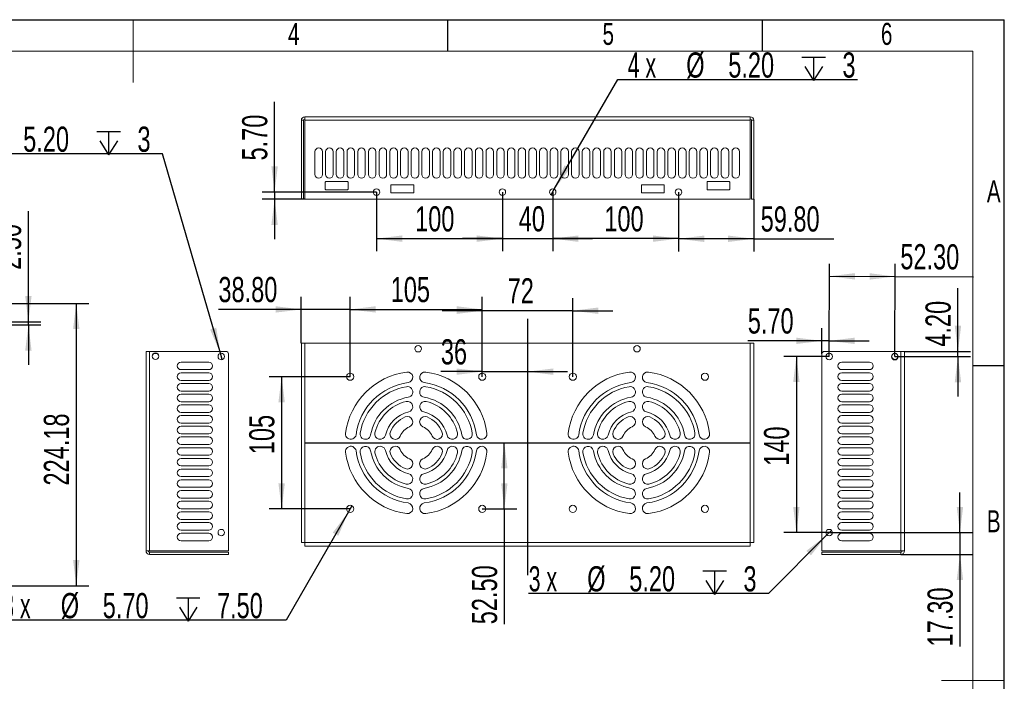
# Model space of a CAD drawing. Header units: millimetres. Extents: x 0 to 658, y -2 to 210.
# Tile 4 of 6: x 140 to 297, y 105 to 210. Entities that reach past the tile are written whole.
import ezdxf

# ---------------------------------------------------------------- set-up
doc = ezdxf.new("R2010")
doc.units = ezdxf.units.MM
doc.layers.add('图框', color=7, linetype='Continuous')
doc.styles.add('SLDTEXTSTYLE0', font='TXT', dxfattribs={"width": 0.7})
doc.styles.add('SLDTEXTSTYLE4', font='TXT', dxfattribs={"width": 0.633333})
doc.dimstyles.new('SLDDIMSTYLE0', dxfattribs={"dimtxt": 4, "dimasz": 4.08, "dimexe": 0, "dimexo": 0.0625, "dimgap": 1, "dimtad": 2, "dimlfac": 5, "dimrnd": 1e-09, "dimzin": 4, "dimdsep": 46, "dimtxsty": 'SLDTEXTSTYLE0', "dimsah": 1, "dimcen": 0.09, "dimadec": 0, "dimazin": 1, "dimtfac": 1, "dimtmove": 0, "dimatfit": 0, "dimfxl": 0, "dimfrac": 2, "dimtolj": 1, "dimtzin": 12, "dimarcsym": 0})
doc.dimstyles.new('SLDDIMSTYLE1', dxfattribs={"dimtxt": 4, "dimasz": 4.08, "dimexe": 0, "dimexo": 0.0625, "dimgap": 1, "dimtad": 2, "dimlfac": 5, "dimrnd": 1e-09, "dimzin": 12, "dimdsep": 46, "dimtxsty": 'SLDTEXTSTYLE0', "dimsah": 1, "dimcen": 0.09, "dimadec": 0, "dimazin": 3, "dimtfac": 1, "dimtmove": 0, "dimatfit": 0, "dimfxl": 0, "dimfrac": 2, "dimtolj": 1, "dimtzin": 12, "dimarcsym": 0})
doc.dimstyles.new('SLDDIMSTYLE2', dxfattribs={"dimtxt": 4, "dimasz": 4.08, "dimexe": 0, "dimexo": 0.0625, "dimgap": 1, "dimtad": 2, "dimlfac": 5, "dimrnd": 1e-09, "dimzin": 12, "dimdsep": 46, "dimtxsty": 'SLDTEXTSTYLE0', "dimsah": 1, "dimcen": 0.09, "dimadec": 0, "dimazin": 3, "dimtfac": 1, "dimtofl": 0, "dimtmove": 0, "dimatfit": 3, "dimfxl": 0, "dimfrac": 2, "dimtolj": 1, "dimtzin": 12, "dimarcsym": 0})
doc.dimstyles.new('SLDDIMSTYLE3', dxfattribs={"dimtxt": 4, "dimasz": 4.08, "dimexe": 0, "dimexo": 0.0625, "dimgap": 1, "dimtad": 2, "dimlfac": 5, "dimrnd": 1e-09, "dimzin": 4, "dimdsep": 46, "dimtxsty": 'SLDTEXTSTYLE0', "dimsah": 1, "dimcen": 0.09, "dimadec": 0, "dimazin": 1, "dimtfac": 1, "dimtofl": 0, "dimtmove": 0, "dimatfit": 3, "dimfxl": 0, "dimfrac": 2, "dimtolj": 1, "dimtzin": 12, "dimarcsym": 0})
doc.dimstyles.new('SLDDIMSTYLE4', dxfattribs={"dimtxt": 4, "dimasz": 4.08, "dimexe": 0, "dimexo": 0.0625, "dimgap": 1, "dimtad": 0, "dimtih": 1, "dimtoh": 1, "dimlfac": 5, "dimrnd": 1e-09, "dimzin": 4, "dimdsep": 46, "dimtxsty": 'SLDTEXTSTYLE0', "dimblk1": 'NONE', "dimsah": 1, "dimcen": 0, "dimadec": 0, "dimazin": 1, "dimtfac": 1, "dimtmove": 0, "dimatfit": 3, "dimldrblk": 'NONE', "dimfxl": 0, "dimfrac": 2, "dimtolj": 1, "dimtzin": 12, "dimarcsym": 0})

# ---------------------------------------------------------------- blocks, each defined once
blk = doc.blocks.new('_D_8')
at = {"layer": '图框'}
for p, q in [((141.86, 162.01), (141.86, 179.57)), ((130.33, 162.01), (143.86, 162.01)), ((130.33, 161.51), (143.86, 161.51)), ((141.86, 161.51), (141.86, 162.01)), ((141.86, 161.51), (141.86, 155.16))]:
    blk.add_line(p, q, dxfattribs=at)
for points in [[(141.86, 162.01), (142.37, 166.09), (141.36, 166.09)], [(141.86, 161.51), (141.36, 157.43), (142.37, 157.43)]]:
    blk.add_solid(points, dxfattribs=at)
at = {"layer": '图框', "insert": (136.71, 170.25), "char_height": 4, "attachment_point": 1, "rotation": 90, "style": 'SLDTEXTSTYLE0'}
blk.add_mtext('2.50', dxfattribs=at)
blk = doc.blocks.new('_D_10')
at = {"layer": '图框'}
for p, q in [((133.07, 164.91), (151.47, 164.91)), ((149.47, 164.91), (149.47, 120.07)), ((120.34, 120.07), (151.47, 120.07))]:
    blk.add_line(p, q, dxfattribs=at)
for points in [[(149.47, 164.91), (148.97, 160.83), (149.98, 160.83)], [(149.47, 120.07), (149.98, 124.15), (148.97, 124.15)]]:
    blk.add_solid(points, dxfattribs=at)
at = {"layer": '图框', "insert": (144.32, 135.98), "char_height": 4, "attachment_point": 1, "rotation": 90, "style": 'SLDTEXTSTYLE0'}
blk.add_mtext('224.18', dxfattribs=at)
blk = doc.blocks.new('_D_20')
at = {"layer": '图框'}
for p, q in [((214.01, 153.27), (214.01, 156.08)), ((214.01, 154.08), (207.43, 154.08)), ((214.01, 154.08), (221.21, 154.08)), ((221.21, 154.08), (227.56, 154.08))]:
    blk.add_line(p, q, dxfattribs=at)
for points in [[(214.01, 154.08), (209.93, 154.58), (209.93, 153.57)], [(221.21, 154.08), (225.29, 153.57), (225.29, 154.58)]]:
    blk.add_solid(points, dxfattribs=at)
at = {"layer": '图框', "insert": (207.43, 159.23), "char_height": 4, "attachment_point": 1, "style": 'SLDTEXTSTYLE0'}
blk.add_mtext('36', dxfattribs=at)
blk = doc.blocks.new('_D_21')
at = {"layer": '图框'}
for p, q in [((217.52, 132.27), (217.52, 142.77)), ((214.01, 132.27), (219.52, 132.27)), ((217.52, 132.27), (217.52, 113.94))]:
    blk.add_line(p, q, dxfattribs=at)
for points in [[(217.52, 142.77), (217.02, 138.69), (218.03, 138.69)], [(217.52, 132.27), (218.03, 136.35), (217.02, 136.35)]]:
    blk.add_solid(points, dxfattribs=at)
at = {"layer": '图框', "insert": (212.37, 113.94), "char_height": 4, "attachment_point": 1, "rotation": 90, "style": 'SLDTEXTSTYLE0'}
blk.add_mtext('52.50', dxfattribs=at)
blk = doc.blocks.new('SW_SYMBOL_HOLE_DEPTH')
at = {"layer": '图框', "color": 0}
for p, q in [((0, 875), (800, 875)), ((400, 875), (400, 75)), ((100, 555), (400, 75)), ((700, 555), (400, 75))]:
    blk.add_line(p, q, dxfattribs=at)
blk = doc.blocks.new('_D_22')
at = {"layer": '图框'}
for p, q in [((192.73, 131.78), (182.82, 114.59)), ((193.3, 132.77), (192.73, 131.78)), ((182.82, 114.59), (137.7, 114.59))]:
    blk.add_line(p, q, dxfattribs=at)
blk.add_solid([(192.73, 131.78), (190.25, 128.5), (191.13, 127.99)], dxfattribs=at)
at = {"layer": '图框', "xscale": 0.004654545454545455, "yscale": 0.004654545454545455, "zscale": 0.004654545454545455}
blk.add_blockref('SW_SYMBOL_HOLE_DEPTH', (165.4, 114.07), dxfattribs=at)
at = {"layer": '图框', "char_height": 4, "attachment_point": 1}
for s, insert, style in [('8 x', (137.7, 118.9), 'SLDTEXTSTYLE4'), ('%%c', (147.01, 118.9), 'SLDTEXTSTYLE0'), ('5.70', (153.68, 118.9), 'SLDTEXTSTYLE0'), ('7.50', (171.84, 118.9), 'SLDTEXTSTYLE0')]:
    blk.add_mtext(s, dxfattribs=dict(at, insert=insert, style=style))
blk = doc.blocks.new('_NONE')
blk = doc.blocks.new('_D_23')
at = {"layer": '图框'}
for p, q in [((193.01, 153.27), (193.01, 165.96)), ((214.01, 153.27), (214.01, 165.96)), ((193.01, 163.96), (214.01, 163.96))]:
    blk.add_line(p, q, dxfattribs=at)
for points in [[(193.01, 163.96), (197.09, 163.46), (197.09, 164.47)], [(214.01, 163.96), (209.93, 164.47), (209.93, 163.46)]]:
    blk.add_solid(points, dxfattribs=at)
at = {"layer": '图框', "insert": (199.46, 169.12), "char_height": 4, "attachment_point": 1, "style": 'SLDTEXTSTYLE0'}
blk.add_mtext('105', dxfattribs=at)
blk = doc.blocks.new('_D_24')
at = {"layer": '图框'}
for p, q in [((214.01, 153.27), (214.01, 165.76)), ((228.41, 153.27), (228.41, 165.76)), ((214.01, 163.76), (207.66, 163.76)), ((228.41, 163.76), (214.01, 163.76)), ((228.41, 163.76), (234.76, 163.76))]:
    blk.add_line(p, q, dxfattribs=at)
for points in [[(214.01, 163.76), (209.93, 164.27), (209.93, 163.25)], [(228.41, 163.76), (232.49, 163.25), (232.49, 164.27)]]:
    blk.add_solid(points, dxfattribs=at)
at = {"layer": '图框', "insert": (218.05, 168.92), "char_height": 4, "attachment_point": 1, "style": 'SLDTEXTSTYLE0'}
blk.add_mtext('72', dxfattribs=at)
blk = doc.blocks.new('_D_25')
at = {"layer": '图框'}
for p, q in [((185.25, 158.62), (185.25, 165.96)), ((193.01, 153.27), (193.01, 165.96)), ((185.25, 163.96), (172.07, 163.96)), ((193.01, 163.96), (185.25, 163.96)), ((193.01, 163.96), (199.36, 163.96))]:
    blk.add_line(p, q, dxfattribs=at)
for points in [[(185.25, 163.96), (181.17, 164.47), (181.17, 163.46)], [(193.01, 163.96), (197.09, 163.46), (197.09, 164.47)]]:
    blk.add_solid(points, dxfattribs=at)
at = {"layer": '图框', "insert": (172.07, 169.12), "char_height": 4, "attachment_point": 1, "style": 'SLDTEXTSTYLE0'}
blk.add_mtext('38.80', dxfattribs=at)
blk = doc.blocks.new('_D_26')
at = {"layer": '图框'}
for p, q in [((193.01, 153.27), (180.12, 153.27)), ((182.12, 153.27), (182.12, 132.27)), ((193.01, 132.27), (180.12, 132.27))]:
    blk.add_line(p, q, dxfattribs=at)
for points in [[(182.12, 153.27), (181.61, 149.19), (182.63, 149.19)], [(182.12, 132.27), (182.63, 136.35), (181.61, 136.35)]]:
    blk.add_solid(points, dxfattribs=at)
at = {"layer": '图框', "insert": (176.96, 140.96), "char_height": 4, "attachment_point": 1, "rotation": 90, "style": 'SLDTEXTSTYLE0'}
blk.add_mtext('105', dxfattribs=at)
blk = doc.blocks.new('_D_27')
at = {"layer": '图框'}
for p, q in [((225.47, 183.06), (235.54, 200.49)), ((235.54, 200.49), (273.68, 200.49)), ((224.95, 182.16), (225.47, 183.06))]:
    blk.add_line(p, q, dxfattribs=at)
blk.add_solid([(225.47, 183.06), (227.95, 186.34), (227.08, 186.85)], dxfattribs=at)
at = {"layer": '图框', "xscale": 0.004654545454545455, "yscale": 0.004654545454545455, "zscale": 0.004654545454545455}
blk.add_blockref('SW_SYMBOL_HOLE_DEPTH', (264.83, 199.97), dxfattribs=at)
at = {"layer": '图框', "char_height": 4, "attachment_point": 1}
for s, insert, style in [('4 x', (237.13, 204.8), 'SLDTEXTSTYLE4'), ('%%c', (246.44, 204.8), 'SLDTEXTSTYLE0'), ('5.20', (253.12, 204.8), 'SLDTEXTSTYLE0'), ('3', (271.27, 204.8), 'SLDTEXTSTYLE0')]:
    blk.add_mtext(s, dxfattribs=dict(at, insert=insert, style=style))
blk = doc.blocks.new('_D_28')
at = {"layer": '图框'}
for p, q in [((197.21, 182.61), (197.21, 173.21)), ((217.21, 182.61), (217.21, 173.21)), ((197.21, 175.21), (217.21, 175.21))]:
    blk.add_line(p, q, dxfattribs=at)
for points in [[(197.21, 175.21), (201.29, 174.7), (201.29, 175.72)], [(217.21, 175.21), (213.13, 175.72), (213.13, 174.7)]]:
    blk.add_solid(points, dxfattribs=at)
at = {"layer": '图框', "insert": (203.34, 180.36), "char_height": 4, "attachment_point": 1, "style": 'SLDTEXTSTYLE0'}
blk.add_mtext('100', dxfattribs=at)
blk = doc.blocks.new('_D_29')
at = {"layer": '图框'}
for p, q in [((217.21, 182.61), (217.21, 173.21)), ((225.21, 182.61), (225.21, 173.21)), ((217.21, 175.21), (210.86, 175.21)), ((217.21, 175.21), (225.21, 175.21)), ((225.21, 175.21), (231.56, 175.21))]:
    blk.add_line(p, q, dxfattribs=at)
for points in [[(217.21, 175.21), (213.13, 175.72), (213.13, 174.7)], [(225.21, 175.21), (229.29, 174.7), (229.29, 175.72)]]:
    blk.add_solid(points, dxfattribs=at)
at = {"layer": '图框', "insert": (219.81, 180.36), "char_height": 4, "attachment_point": 1, "style": 'SLDTEXTSTYLE0'}
blk.add_mtext('40', dxfattribs=at)
blk = doc.blocks.new('_D_30')
at = {"layer": '图框'}
for p, q in [((225.21, 182.61), (225.21, 173.21)), ((245.21, 182.61), (245.21, 173.21)), ((245.21, 175.21), (225.21, 175.21))]:
    blk.add_line(p, q, dxfattribs=at)
for points in [[(225.21, 175.21), (229.29, 174.7), (229.29, 175.72)], [(245.21, 175.21), (241.13, 175.72), (241.13, 174.7)]]:
    blk.add_solid(points, dxfattribs=at)
at = {"layer": '图框', "insert": (233.42, 180.36), "char_height": 4, "attachment_point": 1, "style": 'SLDTEXTSTYLE0'}
blk.add_mtext('100', dxfattribs=at)
blk = doc.blocks.new('_D_31')
at = {"layer": '图框'}
for p, q in [((181, 182.61), (181, 196.94)), ((197.21, 182.61), (179, 182.61)), ((181, 182.61), (181, 181.47)), ((185.81, 181.47), (179, 181.47)), ((181, 181.47), (181, 175.12))]:
    blk.add_line(p, q, dxfattribs=at)
for points in [[(181, 182.61), (181.51, 186.69), (180.49, 186.69)], [(181, 181.47), (180.49, 177.39), (181.51, 177.39)]]:
    blk.add_solid(points, dxfattribs=at)
at = {"layer": '图框', "insert": (175.84, 187.63), "char_height": 4, "attachment_point": 1, "rotation": 90, "style": 'SLDTEXTSTYLE0'}
blk.add_mtext('5.70', dxfattribs=at)
blk = doc.blocks.new('_D_32')
at = {"layer": '图框'}
for p, q in [((245.21, 182.61), (245.21, 173.19)), ((257.17, 181.47), (257.17, 173.19)), ((257.17, 175.19), (245.21, 175.19)), ((257.17, 175.19), (269.91, 175.19))]:
    blk.add_line(p, q, dxfattribs=at)
for points in [[(245.21, 175.19), (249.29, 174.68), (249.29, 175.7)], [(257.17, 175.19), (253.09, 175.7), (253.09, 174.68)]]:
    blk.add_solid(points, dxfattribs=at)
at = {"layer": '图框', "insert": (258.27, 180.34), "char_height": 4, "attachment_point": 1, "style": 'SLDTEXTSTYLE0'}
blk.add_mtext('59.80', dxfattribs=at)
blk = doc.blocks.new('_D_33')
at = {"layer": '图框'}
for p, q in [((163.19, 188.7), (125.06, 188.7)), ((172.38, 157), (163.19, 188.7)), ((172.67, 156), (172.38, 157))]:
    blk.add_line(p, q, dxfattribs=at)
blk.add_solid([(172.38, 157), (171.73, 161.06), (170.76, 160.77)], dxfattribs=at)
at = {"layer": '图框', "xscale": 0.004654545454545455, "yscale": 0.004654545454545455, "zscale": 0.004654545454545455}
blk.add_blockref('SW_SYMBOL_HOLE_DEPTH', (152.76, 188.18), dxfattribs=at)
at = {"layer": '图框', "char_height": 4, "attachment_point": 1}
for s, insert, style in [('3 x', (125.06, 193.01), 'SLDTEXTSTYLE4'), ('%%c', (134.37, 193.01), 'SLDTEXTSTYLE0'), ('5.20', (141.04, 193.01), 'SLDTEXTSTYLE0'), ('3', (159.2, 193.01), 'SLDTEXTSTYLE0')]:
    blk.add_mtext(s, dxfattribs=dict(at, insert=insert, style=style))
blk = doc.blocks.new('_D_34')
at = {"layer": '图框'}
for p, q in [((269.52, 128.86), (268.79, 128.13)), ((268.79, 128.13), (259.53, 118.85)), ((259.53, 118.85), (221.39, 118.85))]:
    blk.add_line(p, q, dxfattribs=at)
blk.add_solid([(268.79, 128.13), (265.54, 125.6), (266.26, 124.88)], dxfattribs=at)
at = {"layer": '图框', "xscale": 0.004654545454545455, "yscale": 0.004654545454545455, "zscale": 0.004654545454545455}
blk.add_blockref('SW_SYMBOL_HOLE_DEPTH', (249.09, 118.33), dxfattribs=at)
at = {"layer": '图框', "char_height": 4, "attachment_point": 1}
for s, insert, style in [('3 x', (221.39, 123.16), 'SLDTEXTSTYLE4'), ('%%c', (230.7, 123.16), 'SLDTEXTSTYLE0'), ('5.20', (237.38, 123.16), 'SLDTEXTSTYLE0'), ('3', (255.53, 123.16), 'SLDTEXTSTYLE0')]:
    blk.add_mtext(s, dxfattribs=dict(at, insert=insert, style=style))
blk = doc.blocks.new('_D_35')
at = {"layer": '图框'}
for p, q in [((269.15, 156.5), (269.21, 171.23)), ((279.61, 156.46), (279.67, 171.19)), ((269.2, 169.23), (279.66, 169.19)), ((279.66, 169.19), (292.1, 169.15))]:
    blk.add_line(p, q, dxfattribs=at)
for points in [[(269.2, 169.23), (273.28, 168.71), (273.28, 169.73)], [(279.66, 169.19), (275.58, 169.72), (275.58, 168.7)]]:
    blk.add_solid(points, dxfattribs=at)
at = {"layer": '图框', "insert": (280.48, 174.35), "char_height": 4, "attachment_point": 1, "rotation": 359.7809, "style": 'SLDTEXTSTYLE0'}
blk.add_mtext('52.30', dxfattribs=at)
blk = doc.blocks.new('_D_36')
at = {"layer": '图框'}
for p, q in [((269.15, 156.5), (261.95, 156.5)), ((263.95, 156.5), (263.95, 128.5)), ((269.15, 128.5), (261.95, 128.5))]:
    blk.add_line(p, q, dxfattribs=at)
for points in [[(263.95, 156.5), (263.44, 152.42), (264.46, 152.42)], [(263.95, 128.5), (264.46, 132.58), (263.44, 132.58)]]:
    blk.add_solid(points, dxfattribs=at)
at = {"layer": '图框', "insert": (258.79, 139.12), "char_height": 4, "attachment_point": 1, "rotation": 90, "style": 'SLDTEXTSTYLE0'}
blk.add_mtext('140', dxfattribs=at)
blk = doc.blocks.new('_D_37')
at = {"layer": '图框'}
for p, q in [((289.63, 157.3), (289.63, 167.35)), ((281.11, 157.3), (291.63, 157.3)), ((289.63, 156.46), (289.63, 157.3)), ((279.61, 156.46), (291.63, 156.46)), ((289.63, 156.46), (289.63, 150.11))]:
    blk.add_line(p, q, dxfattribs=at)
for points in [[(289.63, 157.3), (290.14, 161.38), (289.12, 161.38)], [(289.63, 156.46), (289.12, 152.38), (290.14, 152.38)]]:
    blk.add_solid(points, dxfattribs=at)
at = {"layer": '图框', "insert": (284.47, 158.04), "char_height": 4, "attachment_point": 1, "rotation": 90, "style": 'SLDTEXTSTYLE0'}
blk.add_mtext('4.20', dxfattribs=at)
blk = doc.blocks.new('_D_38')
at = {"layer": '图框'}
for p, q in [((268.01, 156.9), (268.01, 160.97)), ((269.15, 156.5), (269.15, 160.97)), ((268.01, 158.97), (256.22, 158.97)), ((269.15, 158.97), (268.01, 158.97)), ((269.15, 158.97), (275.5, 158.97))]:
    blk.add_line(p, q, dxfattribs=at)
for points in [[(268.01, 158.97), (263.93, 159.48), (263.93, 158.47)], [(269.15, 158.97), (273.23, 158.47), (273.23, 159.48)]]:
    blk.add_solid(points, dxfattribs=at)
at = {"layer": '图框', "insert": (256.22, 164.13), "char_height": 4, "attachment_point": 1, "style": 'SLDTEXTSTYLE0'}
blk.add_mtext('5.70', dxfattribs=at)
blk = doc.blocks.new('_D_39')
at = {"layer": '图框'}
for p, q in [((289.95, 128.5), (289.95, 134.85)), ((269.15, 128.5), (291.95, 128.5)), ((289.95, 128.5), (289.95, 125.04)), ((280.55, 125.04), (291.95, 125.04)), ((289.95, 125.04), (289.95, 110.41))]:
    blk.add_line(p, q, dxfattribs=at)
for points in [[(289.95, 128.5), (290.46, 132.58), (289.44, 132.58)], [(289.95, 125.04), (289.44, 120.96), (290.46, 120.96)]]:
    blk.add_solid(points, dxfattribs=at)
at = {"layer": '图框', "insert": (284.79, 110.41), "char_height": 4, "attachment_point": 1, "rotation": 90, "style": 'SLDTEXTSTYLE0'}
blk.add_mtext('17.30', dxfattribs=at)

msp = doc.modelspace()

# ---------------------------------------------------------------- linework, layer by layer
at = {"color": 7, "linetype": 'Continuous', "lineweight": 15}
for p, q in [((256.6132, 194.5747), (185.8132, 194.5747)), ((185.8132, 194.0147), (185.8132, 194.5747)), ((256.6132, 194.5747), (256.6132, 194.0147)), ((185.2532, 181.4747), (185.2532, 194.0147)), ((185.2532, 194.0147), (185.6132, 194.0147)), ((185.6132, 181.4747), (185.6132, 194.0147)), ((256.6132, 194.0147), (185.8132, 194.0147)), ((185.8132, 181.4747), (185.8132, 194.0147)), ((256.6132, 194.0147), (256.6132, 181.4747)), ((256.8132, 181.4747), (256.8132, 194.0147)), ((256.8132, 194.0147), (257.1732, 194.0147)), ((257.1732, 181.4747), (257.1732, 194.0147)), ((187.4132, 189.0147), (187.4132, 185.4147)), ((188.6132, 185.4147), (188.6132, 189.0147)), ((189.1132, 189.0147), (189.1132, 185.4147)), ((190.3132, 185.4147), (190.3132, 189.0147)), ((190.8132, 189.0147), (190.8132, 185.4147)), ((192.0132, 185.4147), (192.0132, 189.0147)), ((192.5132, 189.0147), (192.5132, 185.4147)), ((193.7132, 185.4147), (193.7132, 189.0147)), ((194.2132, 189.0147), (194.2132, 185.4147)), ((195.4132, 185.4147), (195.4132, 189.0147)), ((195.9132, 189.0147), (195.9132, 185.4147)), ((197.1132, 185.4147), (197.1132, 189.0147)), ((197.6132, 189.0147), (197.6132, 185.4147)), ((198.8132, 185.4147), (198.8132, 189.0147)), ((199.3132, 189.0147), (199.3132, 185.4147)), ((200.5132, 185.4147), (200.5132, 189.0147)), ((201.0132, 189.0147), (201.0132, 185.4147)), ((202.2132, 185.4147), (202.2132, 189.0147)), ((202.7132, 189.0147), (202.7132, 185.4147)), ((203.9132, 185.4147), (203.9132, 189.0147)), ((204.4132, 189.0147), (204.4132, 185.4147)), ((205.6132, 185.4147), (205.6132, 189.0147)), ((206.1132, 189.0147), (206.1132, 185.4147)), ((207.3132, 185.4147), (207.3132, 189.0147)), ((207.8132, 189.0147), (207.8132, 185.4147)), ((209.0132, 185.4147), (209.0132, 189.0147)), ((209.5132, 189.0147), (209.5132, 185.4147)), ((210.7132, 185.4147), (210.7132, 189.0147)), ((211.2132, 189.0147), (211.2132, 185.4147)), ((212.4132, 185.4147), (212.4132, 189.0147)), ((212.9132, 189.0147), (212.9132, 185.4147)), ((214.1132, 185.4147), (214.1132, 189.0147)), ((214.6132, 189.0147), (214.6132, 185.4147)), ((215.8132, 185.4147), (215.8132, 189.0147)), ((216.3132, 189.0147), (216.3132, 185.4147)), ((217.5132, 185.4147), (217.5132, 189.0147)), ((218.0132, 189.0147), (218.0132, 185.4147)), ((219.2132, 185.4147), (219.2132, 189.0147)), ((219.7132, 189.0147), (219.7132, 185.4147)), ((220.9132, 185.4147), (220.9132, 189.0147)), ((221.4132, 189.0147), (221.4132, 185.4147)), ((222.6132, 185.4147), (222.6132, 189.0147)), ((223.1132, 189.0147), (223.1132, 185.4147)), ((224.3132, 185.4147), (224.3132, 189.0147)), ((224.8132, 189.0147), (224.8132, 185.4147)), ((226.0132, 185.4147), (226.0132, 189.0147)), ((226.5132, 189.0147), (226.5132, 185.4147)), ((227.7132, 185.4147), (227.7132, 189.0147)), ((228.2132, 189.0147), (228.2132, 185.4147)), ((229.4132, 185.4147), (229.4132, 189.0147)), ((229.9132, 189.0147), (229.9132, 185.4147)), ((231.1132, 185.4147), (231.1132, 189.0147)), ((231.6132, 189.0147), (231.6132, 185.4147)), ((232.8132, 185.4147), (232.8132, 189.0147)), ((233.3132, 189.0147), (233.3132, 185.4147)), ((234.5132, 185.4147), (234.5132, 189.0147)), ((235.0132, 189.0147), (235.0132, 185.4147)), ((236.2132, 185.4147), (236.2132, 189.0147)), ((236.7132, 189.0147), (236.7132, 185.4147)), ((237.9132, 185.4147), (237.9132, 189.0147)), ((238.4132, 189.0147), (238.4132, 185.4147)), ((239.6132, 185.4147), (239.6132, 189.0147)), ((240.1132, 189.0147), (240.1132, 185.4147)), ((241.3132, 185.4147), (241.3132, 189.0147)), ((241.8132, 189.0147), (241.8132, 185.4147)), ((243.0132, 185.4147), (243.0132, 189.0147)), ((243.5132, 189.0147), (243.5132, 185.4147)), ((244.7132, 185.4147), (244.7132, 189.0147)), ((245.2132, 189.0147), (245.2132, 185.4147)), ((246.4132, 185.4147), (246.4132, 189.0147)), ((246.9132, 189.0147), (246.9132, 185.4147)), ((248.1132, 185.4147), (248.1132, 189.0147)), ((248.6132, 189.0147), (248.6132, 185.4147)), ((249.8132, 185.4147), (249.8132, 189.0147)), ((250.3132, 189.0147), (250.3132, 185.4147)), ((251.5132, 185.4147), (251.5132, 189.0147)), ((252.0132, 189.0147), (252.0132, 185.4147)), ((253.2132, 185.4147), (253.2132, 189.0147)), ((253.7132, 189.0147), (253.7132, 185.4147)), ((254.9132, 185.4147), (254.9132, 189.0147)), ((189.0632, 183.0647), (189.0632, 184.1847)), ((189.1532, 184.2747), (192.5932, 184.2747)), ((192.6832, 184.1847), (192.6832, 183.0647)), ((199.5032, 182.5647), (199.5032, 183.6847)), ((199.5932, 183.7747), (203.0332, 183.7747)), ((203.1232, 183.6847), (203.1232, 182.5647)), ((239.3032, 182.5647), (239.3032, 183.6847)), ((239.3932, 183.7747), (242.8332, 183.7747)), ((242.9232, 183.6847), (242.9232, 182.5647)), ((249.7432, 183.0647), (249.7432, 184.1847)), ((249.8332, 184.2747), (253.2732, 184.2747)), ((253.3632, 184.1847), (253.3632, 183.0647)), ((192.5932, 182.9747), (189.1532, 182.9747)), ((203.0332, 182.4747), (199.5932, 182.4747)), ((242.8332, 182.4747), (239.3932, 182.4747)), ((253.2732, 182.9747), (249.8332, 182.9747)), ((185.2532, 181.4747), (185.6132, 181.4747)), ((256.6132, 181.4747), (185.8132, 181.4747)), ((257.1732, 181.4747), (256.8132, 181.4747)), ((185.2532, 158.6215), (185.8132, 158.6215)), ((185.2532, 126.9215), (185.2532, 158.6215)), ((185.8132, 158.6215), (185.8132, 126.9215)), ((185.8132, 158.6215), (256.6132, 158.6215)), ((256.6132, 158.6215), (257.1732, 158.6215)), ((256.6132, 158.6215), (256.6132, 126.9215)), ((257.1732, 158.6215), (257.1732, 126.9215)), ((160.5676, 157.296), (160.5676, 125.596)), ((160.5676, 157.296), (161.1276, 157.296)), ((161.1276, 157.296), (161.1276, 125.596)), ((161.1276, 157.296), (173.2676, 157.296)), ((173.6676, 156.896), (173.6676, 125.596)), ((268.0136, 156.896), (268.0136, 125.596)), ((280.5536, 157.296), (268.4136, 157.296)), ((280.5536, 125.596), (280.5536, 157.296)), ((280.5536, 157.296), (281.1136, 157.296)), ((281.1136, 157.296), (281.1136, 125.596)), ((170.5276, 155.596), (166.1276, 155.596)), ((275.5536, 155.596), (271.1536, 155.596)), ((166.1276, 154.396), (170.5276, 154.396)), ((170.5276, 153.896), (166.1276, 153.896)), ((271.1536, 154.396), (275.5536, 154.396)), ((275.5536, 153.896), (271.1536, 153.896)), ((166.1276, 152.696), (170.5276, 152.696)), ((170.5276, 152.196), (166.1276, 152.196)), ((271.1536, 152.696), (275.5536, 152.696)), ((275.5536, 152.196), (271.1536, 152.196)), ((166.1276, 150.996), (170.5276, 150.996)), ((170.5276, 150.496), (166.1276, 150.496)), ((271.1536, 150.996), (275.5536, 150.996)), ((275.5536, 150.496), (271.1536, 150.496)), ((166.1276, 149.296), (170.5276, 149.296)), ((170.5276, 148.796), (166.1276, 148.796)), ((271.1536, 149.296), (275.5536, 149.296)), ((275.5536, 148.796), (271.1536, 148.796)), ((166.1276, 147.596), (170.5276, 147.596)), ((271.1536, 147.596), (275.5536, 147.596)), ((170.5276, 147.096), (166.1276, 147.096)), ((166.1276, 145.896), (170.5276, 145.896)), ((275.5536, 147.096), (271.1536, 147.096)), ((271.1536, 145.896), (275.5536, 145.896)), ((170.5276, 145.396), (166.1276, 145.396)), ((166.1276, 144.196), (170.5276, 144.196)), ((275.5536, 145.396), (271.1536, 145.396)), ((271.1536, 144.196), (275.5536, 144.196)), ((170.5276, 143.696), (166.1276, 143.696)), ((166.1276, 142.496), (170.5276, 142.496)), ((275.5536, 143.696), (271.1536, 143.696)), ((271.1536, 142.496), (275.5536, 142.496)), ((170.5276, 141.996), (166.1276, 141.996)), ((275.5536, 141.996), (271.1536, 141.996)), ((166.1276, 140.796), (170.5276, 140.796)), ((170.5276, 140.296), (166.1276, 140.296)), ((271.1536, 140.796), (275.5536, 140.796)), ((275.5536, 140.296), (271.1536, 140.296)), ((166.1276, 139.096), (170.5276, 139.096)), ((170.5276, 138.596), (166.1276, 138.596)), ((271.1536, 139.096), (275.5536, 139.096)), ((275.5536, 138.596), (271.1536, 138.596)), ((166.1276, 137.396), (170.5276, 137.396)), ((170.5276, 136.896), (166.1276, 136.896)), ((271.1536, 137.396), (275.5536, 137.396)), ((275.5536, 136.896), (271.1536, 136.896)), ((166.1276, 135.696), (170.5276, 135.696)), ((170.5276, 135.196), (166.1276, 135.196)), ((271.1536, 135.696), (275.5536, 135.696)), ((275.5536, 135.196), (271.1536, 135.196)), ((166.1276, 133.996), (170.5276, 133.996)), ((170.5276, 133.496), (166.1276, 133.496)), ((271.1536, 133.996), (275.5536, 133.996)), ((275.5536, 133.496), (271.1536, 133.496)), ((166.1276, 132.296), (170.5276, 132.296)), ((170.5276, 131.796), (166.1276, 131.796)), ((271.1536, 132.296), (275.5536, 132.296)), ((275.5536, 131.796), (271.1536, 131.796)), ((166.1276, 130.596), (170.5276, 130.596)), ((170.5276, 130.096), (166.1276, 130.096)), ((271.1536, 130.596), (275.5536, 130.596)), ((275.5536, 130.096), (271.1536, 130.096)), ((166.1276, 128.896), (170.5276, 128.896)), ((170.5276, 128.396), (166.1276, 128.396)), ((271.1536, 128.896), (275.5536, 128.896)), ((275.5536, 128.396), (271.1536, 128.396)), ((166.1276, 127.196), (170.5276, 127.196)), ((185.8132, 126.9215), (185.2532, 126.9215)), ((185.8132, 126.3615), (185.8132, 126.9215)), ((256.6132, 126.9215), (185.8132, 126.9215)), ((256.6132, 126.9215), (256.6132, 126.3615)), ((257.1732, 126.9215), (256.6132, 126.9215)), ((271.1536, 127.196), (275.5536, 127.196)), ((161.1276, 125.596), (160.5676, 125.596)), ((173.6676, 125.596), (161.1276, 125.596)), ((161.1276, 125.396), (161.1276, 125.036)), ((161.1276, 125.396), (173.6676, 125.396)), ((173.6676, 125.036), (173.6676, 125.396)), ((256.6132, 126.3615), (185.8132, 126.3615)), ((268.0136, 125.596), (280.5536, 125.596)), ((268.0136, 125.036), (268.0136, 125.396)), ((268.0136, 125.396), (280.5536, 125.396)), ((281.1136, 125.596), (280.5536, 125.596)), ((280.5536, 125.396), (280.5536, 125.036)), ((161.1276, 125.036), (173.6676, 125.036)), ((268.0136, 125.036), (280.5536, 125.036))]:
    msp.add_line(p, q, dxfattribs=at)
for centre, radius in [((197.2132, 182.6147), 0.52), ((217.2132, 182.6147), 0.52), ((225.2132, 182.6147), 0.52), ((245.2132, 182.6147), 0.52), ((203.8132, 157.7215), 0.52), ((238.6132, 157.7215), 0.52), ((162.0676, 156.536), 0.52), ((172.5276, 156.496), 0.52), ((269.1536, 156.496), 0.52), ((279.6136, 156.456), 0.52), ((193.0132, 153.2715), 0.57), ((214.0132, 153.2715), 0.57), ((228.4132, 153.2715), 0.57), ((249.4132, 153.2715), 0.57), ((193.0132, 132.2715), 0.57), ((214.0132, 132.2715), 0.57), ((228.4132, 132.2715), 0.57), ((249.4132, 132.2715), 0.57), ((172.5276, 128.496), 0.52), ((269.1536, 128.496), 0.52)]:
    msp.add_circle(centre, radius, dxfattribs=at)
for centre, radius, start, end in [((185.8132, 194.0147), 0.56, 90, 180), ((185.8132, 194.0147), 0.2, 90, 180), ((256.6132, 194.0147), 0.56, 0, 90), ((256.6132, 194.0147), 0.2, 0, 90), ((188.0132, 189.0147), 0.6, 0, 180), ((189.7132, 189.0147), 0.6, 0, 180), ((191.4132, 189.0147), 0.6, 0, 180), ((193.1132, 189.0147), 0.6, 0, 180), ((194.8132, 189.0147), 0.6, 0, 180), ((196.5132, 189.0147), 0.6, 0, 180), ((198.2132, 189.0147), 0.6, 0, 180), ((199.9132, 189.0147), 0.6, 0, 180), ((201.6132, 189.0147), 0.6, 0, 180), ((203.3132, 189.0147), 0.6, 0, 180), ((205.0132, 189.0147), 0.6, 0, 180), ((206.7132, 189.0147), 0.6, 0, 180), ((208.4132, 189.0147), 0.6, 0, 180), ((210.1132, 189.0147), 0.6, 0, 180), ((211.8132, 189.0147), 0.6, 0, 180), ((213.5132, 189.0147), 0.6, 0, 180), ((215.2132, 189.0147), 0.6, 0, 180), ((216.9132, 189.0147), 0.6, 0, 180), ((218.6132, 189.0147), 0.6, 0, 180), ((220.3132, 189.0147), 0.6, 0, 180), ((222.0132, 189.0147), 0.6, 0, 180), ((223.7132, 189.0147), 0.6, 0, 180), ((225.4132, 189.0147), 0.6, 0, 180), ((227.1132, 189.0147), 0.6, 0, 180), ((228.8132, 189.0147), 0.6, 0, 180), ((230.5132, 189.0147), 0.6, 0, 180), ((232.2132, 189.0147), 0.6, 0, 180), ((233.9132, 189.0147), 0.6, 0, 180), ((235.6132, 189.0147), 0.6, 0, 180), ((237.3132, 189.0147), 0.6, 0, 180), ((239.0132, 189.0147), 0.6, 0, 180), ((240.7132, 189.0147), 0.6, 0, 180), ((242.4132, 189.0147), 0.6, 0, 180), ((244.1132, 189.0147), 0.6, 0, 180), ((245.8132, 189.0147), 0.6, 0, 180), ((247.5132, 189.0147), 0.6, 0, 180), ((249.2132, 189.0147), 0.6, 0, 180), ((250.9132, 189.0147), 0.6, 0, 180), ((252.6132, 189.0147), 0.6, 0, 180), ((254.3132, 189.0147), 0.6, 0, 180), ((188.0132, 185.4147), 0.6, 180, 0), ((189.7132, 185.4147), 0.6, 180, 0), ((191.4132, 185.4147), 0.6, 180, 0), ((193.1132, 185.4147), 0.6, 180, 0), ((194.8132, 185.4147), 0.6, 180, 0), ((196.5132, 185.4147), 0.6, 180, 0), ((198.2132, 185.4147), 0.6, 180, 0), ((199.9132, 185.4147), 0.6, 180, 0), ((201.6132, 185.4147), 0.6, 180, 0), ((203.3132, 185.4147), 0.6, 180, 0), ((205.0132, 185.4147), 0.6, 180, 0), ((206.7132, 185.4147), 0.6, 180, 0), ((208.4132, 185.4147), 0.6, 180, 0), ((210.1132, 185.4147), 0.6, 180, 0), ((211.8132, 185.4147), 0.6, 180, 0), ((213.5132, 185.4147), 0.6, 180, 0), ((215.2132, 185.4147), 0.6, 180, 0), ((216.9132, 185.4147), 0.6, 180, 0), ((218.6132, 185.4147), 0.6, 180, 0), ((220.3132, 185.4147), 0.6, 180, 0), ((222.0132, 185.4147), 0.6, 180, 0), ((223.7132, 185.4147), 0.6, 180, 0), ((225.4132, 185.4147), 0.6, 180, 0), ((227.1132, 185.4147), 0.6, 180, 0), ((228.8132, 185.4147), 0.6, 180, 0), ((230.5132, 185.4147), 0.6, 180, 0), ((232.2132, 185.4147), 0.6, 180, 0), ((233.9132, 185.4147), 0.6, 180, 0), ((235.6132, 185.4147), 0.6, 180, 0), ((237.3132, 185.4147), 0.6, 180, 0), ((239.0132, 185.4147), 0.6, 180, 0), ((240.7132, 185.4147), 0.6, 180, 0), ((242.4132, 185.4147), 0.6, 180, 0), ((244.1132, 185.4147), 0.6, 180, 0), ((245.8132, 185.4147), 0.6, 180, 0), ((247.5132, 185.4147), 0.6, 180, 0), ((249.2132, 185.4147), 0.6, 180, 0), ((250.9132, 185.4147), 0.6, 180, 0), ((252.6132, 185.4147), 0.6, 180, 0), ((254.3132, 185.4147), 0.6, 180, 0), ((189.1532, 184.1847), 0.09, 90, 180), ((192.5932, 184.1847), 0.09, 0, 90), ((199.5932, 183.6847), 0.09, 90, 180), ((203.0332, 183.6847), 0.09, 0, 90), ((239.3932, 183.6847), 0.09, 90, 180), ((242.8332, 183.6847), 0.09, 0, 90), ((249.8332, 184.1847), 0.09, 90, 180), ((253.2732, 184.1847), 0.09, 0, 90), ((189.1532, 183.0647), 0.09, 180, 270), ((192.5932, 183.0647), 0.09, 270, 0), ((199.5932, 182.5647), 0.09, 180, 270), ((203.0332, 182.5647), 0.09, 270, 0), ((239.3932, 182.5647), 0.09, 180, 270), ((242.8332, 182.5647), 0.09, 270, 0), ((249.8332, 183.0647), 0.09, 180, 270), ((253.2732, 183.0647), 0.09, 270, 0), ((162.0676, 156.456), 0.52, 4.411726, 175.588274), ((173.2676, 156.896), 0.4, 0, 90), ((268.4136, 156.896), 0.4, 90, 180), ((166.1276, 154.996), 0.6, 90, 270), ((170.5276, 154.996), 0.6, 270, 90), ((271.1536, 154.996), 0.6, 90, 270), ((275.5536, 154.996), 0.6, 270, 90), ((279.6136, 156.536), 0.52, 184.411726, 355.588274), ((166.1276, 153.296), 0.6, 90, 270), ((170.5276, 153.296), 0.6, 270, 90), ((203.5132, 142.7715), 11.35, 97.662256, 172.337744), ((202.1132, 153.1777), 0.85, 277.662256, 97.662256), ((204.9132, 153.1777), 0.85, 82.337744, 262.337744), ((203.5132, 142.7715), 11.35, 7.662256, 82.337744), ((238.9132, 142.7715), 11.35, 97.662256, 172.337744), ((237.5132, 153.1777), 0.85, 277.662256, 97.662256), ((240.3132, 153.1777), 0.85, 82.337744, 262.337744), ((238.9132, 142.7715), 11.35, 7.662256, 82.337744), ((271.1536, 153.296), 0.6, 90, 270), ((275.5536, 153.296), 0.6, 270, 90), ((166.1276, 151.596), 0.6, 90, 270), ((170.5276, 151.596), 0.6, 270, 90), ((203.5132, 142.7715), 9.65, 97.662256, 172.337744), ((203.5132, 142.7715), 9.65, 7.662256, 82.337744), ((238.9132, 142.7715), 9.65, 97.662256, 172.337744), ((238.9132, 142.7715), 9.65, 7.662256, 82.337744), ((271.1536, 151.596), 0.6, 90, 270), ((275.5536, 151.596), 0.6, 270, 90), ((166.1276, 149.896), 0.6, 90, 270), ((170.5276, 149.896), 0.6, 270, 90), ((203.5132, 142.7715), 9.05, 99.830365, 170.169635), ((202.1132, 150.8511), 0.85, 279.830365, 99.830365), ((204.9132, 150.8511), 0.85, 80.169635, 260.169635), ((203.5132, 142.7715), 9.05, 9.830365, 80.169635), ((238.9132, 142.7715), 9.05, 99.830365, 170.169635), ((237.5132, 150.8511), 0.85, 279.830365, 99.830365), ((240.3132, 150.8511), 0.85, 80.169635, 260.169635), ((238.9132, 142.7715), 9.05, 9.830365, 80.169635), ((271.1536, 149.896), 0.6, 90, 270), ((275.5536, 149.896), 0.6, 270, 90), ((166.1276, 148.196), 0.6, 90, 270), ((170.5276, 148.196), 0.6, 270, 90), ((203.5132, 142.7715), 7.35, 99.830365, 170.169635), ((203.5132, 142.7715), 6.75, 103.726539, 166.273461), ((202.1132, 148.503), 0.85, 283.726539, 103.726539), ((204.9132, 148.503), 0.85, 76.273461, 256.273461), ((203.5132, 142.7715), 7.35, 9.830365, 80.169635), ((203.5132, 142.7715), 6.75, 13.726539, 76.273461), ((238.9132, 142.7715), 7.35, 99.830365, 170.169635), ((238.9132, 142.7715), 6.75, 103.726539, 166.273461), ((237.5132, 148.503), 0.85, 283.726539, 103.726539), ((240.3132, 148.503), 0.85, 76.273461, 256.273461), ((238.9132, 142.7715), 7.35, 9.830365, 80.169635), ((238.9132, 142.7715), 6.75, 13.726539, 76.273461), ((271.1536, 148.196), 0.6, 90, 270), ((275.5536, 148.196), 0.6, 270, 90), ((203.5132, 142.7715), 5.05, 103.726539, 166.273461), ((203.5132, 142.7715), 5.05, 13.726539, 76.273461), ((238.9132, 142.7715), 5.05, 103.726539, 166.273461), ((238.9132, 142.7715), 5.05, 13.726539, 76.273461), ((166.1276, 146.496), 0.6, 90, 270), ((170.5276, 146.496), 0.6, 270, 90), ((203.5132, 142.7715), 4.45, 112.88538, 157.11462), ((202.1132, 146.0881), 0.85, 292.88538, 112.88538), ((204.9132, 146.0881), 0.85, 67.11462, 247.11462), ((203.5132, 142.7715), 4.45, 22.88538, 67.11462), ((238.9132, 142.7715), 4.45, 112.88538, 157.11462), ((237.5132, 146.0881), 0.85, 292.88538, 112.88538), ((240.3132, 146.0881), 0.85, 67.11462, 247.11462), ((238.9132, 142.7715), 4.45, 22.88538, 67.11462), ((271.1536, 146.496), 0.6, 90, 270), ((275.5536, 146.496), 0.6, 270, 90), ((166.1276, 144.796), 0.6, 90, 270), ((170.5276, 144.796), 0.6, 270, 90), ((193.107, 144.1715), 0.85, 172.337744, 352.337744), ((195.4336, 144.1715), 0.85, 170.169635, 350.169635), ((197.7817, 144.1715), 0.85, 166.273461, 346.273461), ((200.1966, 144.1715), 0.85, 157.11462, 337.11462), ((203.5132, 142.7715), 2.75, 112.88538, 157.11462), ((203.5132, 142.7715), 2.75, 22.88538, 67.11462), ((206.8299, 144.1715), 0.85, 202.88538, 22.88538), ((209.2447, 144.1715), 0.85, 193.726539, 13.726539), ((211.5928, 144.1715), 0.85, 189.830365, 9.830365), ((213.9195, 144.1715), 0.85, 187.662256, 7.662256), ((228.507, 144.1715), 0.85, 172.337744, 352.337744), ((230.8336, 144.1715), 0.85, 170.169635, 350.169635), ((233.1817, 144.1715), 0.85, 166.273461, 346.273461), ((235.5966, 144.1715), 0.85, 157.11462, 337.11462), ((238.9132, 142.7715), 2.75, 112.88538, 157.11462), ((238.9132, 142.7715), 2.75, 22.88538, 67.11462), ((242.2299, 144.1715), 0.85, 202.88538, 22.88538), ((244.6447, 144.1715), 0.85, 193.726539, 13.726539), ((246.9928, 144.1715), 0.85, 189.830365, 9.830365), ((249.3195, 144.1715), 0.85, 187.662256, 7.662256), ((271.1536, 144.796), 0.6, 90, 270), ((275.5536, 144.796), 0.6, 270, 90), ((166.1276, 143.096), 0.6, 90, 270), ((170.5276, 143.096), 0.6, 270, 90), ((271.1536, 143.096), 0.6, 90, 270), ((275.5536, 143.096), 0.6, 270, 90), ((166.1276, 141.396), 0.6, 90, 270), ((170.5276, 141.396), 0.6, 270, 90), ((193.107, 141.3715), 0.85, 7.662256, 187.662256), ((203.5132, 142.7715), 11.35, 187.662256, 262.337744), ((203.5132, 142.7715), 9.65, 187.662256, 262.337744), ((195.4336, 141.3715), 0.85, 9.830365, 189.830365), ((203.5132, 142.7715), 9.05, 189.830365, 260.169635), ((203.5132, 142.7715), 7.35, 189.830365, 260.169635), ((197.7817, 141.3715), 0.85, 13.726539, 193.726539), ((203.5132, 142.7715), 6.75, 193.726539, 256.273461), ((203.5132, 142.7715), 5.05, 193.726539, 256.273461), ((200.1966, 141.3715), 0.85, 22.88538, 202.88538), ((203.5132, 142.7715), 4.45, 202.88538, 247.11462), ((203.5132, 142.7715), 2.75, 202.88538, 247.11462), ((203.5132, 142.7715), 2.75, 292.88538, 337.11462), ((203.5132, 142.7715), 5.05, 283.726539, 346.273461), ((203.5132, 142.7715), 7.35, 279.830365, 350.169635), ((203.5132, 142.7715), 9.65, 277.662256, 352.337744), ((203.5132, 142.7715), 11.35, 277.662256, 352.337744), ((203.5132, 142.7715), 9.05, 279.830365, 350.169635), ((203.5132, 142.7715), 6.75, 283.726539, 346.273461), ((203.5132, 142.7715), 4.45, 292.88538, 337.11462), ((206.8299, 141.3715), 0.85, 337.11462, 157.11462), ((209.2447, 141.3715), 0.85, 346.273461, 166.273461), ((211.5928, 141.3715), 0.85, 350.169635, 170.169635), ((213.9195, 141.3715), 0.85, 352.337744, 172.337744), ((228.507, 141.3715), 0.85, 7.662256, 187.662256), ((238.9132, 142.7715), 11.35, 187.662256, 262.337744), ((238.9132, 142.7715), 9.65, 187.662256, 262.337744), ((230.8336, 141.3715), 0.85, 9.830365, 189.830365), ((238.9132, 142.7715), 9.05, 189.830365, 260.169635), ((238.9132, 142.7715), 7.35, 189.830365, 260.169635), ((233.1817, 141.3715), 0.85, 13.726539, 193.726539), ((238.9132, 142.7715), 6.75, 193.726539, 256.273461), ((238.9132, 142.7715), 5.05, 193.726539, 256.273461), ((235.5966, 141.3715), 0.85, 22.88538, 202.88538), ((238.9132, 142.7715), 4.45, 202.88538, 247.11462), ((238.9132, 142.7715), 2.75, 202.88538, 247.11462), ((238.9132, 142.7715), 2.75, 292.88538, 337.11462), ((238.9132, 142.7715), 5.05, 283.726539, 346.273461), ((238.9132, 142.7715), 7.35, 279.830365, 350.169635), ((238.9132, 142.7715), 9.65, 277.662256, 352.337744), ((238.9132, 142.7715), 11.35, 277.662256, 352.337744), ((238.9132, 142.7715), 9.05, 279.830365, 350.169635), ((238.9132, 142.7715), 6.75, 283.726539, 346.273461), ((238.9132, 142.7715), 4.45, 292.88538, 337.11462), ((242.2299, 141.3715), 0.85, 337.11462, 157.11462), ((244.6447, 141.3715), 0.85, 346.273461, 166.273461), ((246.9928, 141.3715), 0.85, 350.169635, 170.169635), ((249.3195, 141.3715), 0.85, 352.337744, 172.337744), ((271.1536, 141.396), 0.6, 90, 270), ((275.5536, 141.396), 0.6, 270, 90), ((166.1276, 139.696), 0.6, 90, 270), ((170.5276, 139.696), 0.6, 270, 90), ((202.1132, 139.4549), 0.85, 247.11462, 67.11462), ((204.9132, 139.4549), 0.85, 112.88538, 292.88538), ((237.5132, 139.4549), 0.85, 247.11462, 67.11462), ((240.3132, 139.4549), 0.85, 112.88538, 292.88538), ((271.1536, 139.696), 0.6, 90, 270), ((275.5536, 139.696), 0.6, 270, 90), ((166.1276, 137.996), 0.6, 90, 270), ((170.5276, 137.996), 0.6, 270, 90), ((202.1132, 137.04), 0.85, 256.273461, 76.273461), ((204.9132, 137.04), 0.85, 103.726539, 283.726539), ((237.5132, 137.04), 0.85, 256.273461, 76.273461), ((240.3132, 137.04), 0.85, 103.726539, 283.726539), ((271.1536, 137.996), 0.6, 90, 270), ((275.5536, 137.996), 0.6, 270, 90), ((166.1276, 136.296), 0.6, 90, 270), ((170.5276, 136.296), 0.6, 270, 90), ((271.1536, 136.296), 0.6, 90, 270), ((275.5536, 136.296), 0.6, 270, 90), ((166.1276, 134.596), 0.6, 90, 270), ((170.5276, 134.596), 0.6, 270, 90), ((202.1132, 134.6919), 0.85, 260.169635, 80.169635), ((204.9132, 134.6919), 0.85, 99.830365, 279.830365), ((237.5132, 134.6919), 0.85, 260.169635, 80.169635), ((240.3132, 134.6919), 0.85, 99.830365, 279.830365), ((271.1536, 134.596), 0.6, 90, 270), ((275.5536, 134.596), 0.6, 270, 90), ((166.1276, 132.896), 0.6, 90, 270), ((170.5276, 132.896), 0.6, 270, 90), ((202.1132, 132.3652), 0.85, 262.337744, 82.337744), ((204.9132, 132.3652), 0.85, 97.662256, 277.662256), ((237.5132, 132.3652), 0.85, 262.337744, 82.337744), ((240.3132, 132.3652), 0.85, 97.662256, 277.662256), ((271.1536, 132.896), 0.6, 90, 270), ((275.5536, 132.896), 0.6, 270, 90), ((166.1276, 131.196), 0.6, 90, 270), ((170.5276, 131.196), 0.6, 270, 90), ((271.1536, 131.196), 0.6, 90, 270), ((275.5536, 131.196), 0.6, 270, 90), ((166.1276, 129.496), 0.6, 90, 270), ((170.5276, 129.496), 0.6, 270, 90), ((271.1536, 129.496), 0.6, 90, 270), ((275.5536, 129.496), 0.6, 270, 90), ((166.1276, 127.796), 0.6, 90, 270), ((170.5276, 127.796), 0.6, 270, 90), ((271.1536, 127.796), 0.6, 90, 270), ((275.5536, 127.796), 0.6, 270, 90), ((161.1276, 125.596), 0.56, 180, 270), ((161.1276, 125.596), 0.2, 180, 270), ((280.5536, 125.596), 0.2, 270, 0), ((280.5536, 125.596), 0.56, 270, 0)]:
    msp.add_arc(centre, radius, start, end, dxfattribs=at)
at = {"layer": '图框'}
for p, q in [((0, 210), (297, 210)), ((208.5, 210), (208.5, 205)), ((258.5, 210), (258.5, 205)), ((297, 0), (297, 210)), ((221.2132, 162.4441), (221.2132, 121.7589)), ((221.2132, 158.6215), (221.2132, 126.9215)), ((297, 155), (292, 155)), ((185.8132, 142.7715), (256.6132, 142.7715))]:
    msp.add_line(p, q, dxfattribs=at)
at = {"layer": '图框', "lineweight": 15}
for p, q in [((158.5, 210), (158.5, 200)), ((297, 105), (287, 105))]:
    msp.add_line(p, q, dxfattribs=at)
at = {"layer": '图框', "linetype": 'Continuous', "lineweight": 15}
for p in [(25, 205), (292, 5)]:
    msp.add_line(p, (292, 205), dxfattribs=at)

# ---------------------------------------------------------------- texts
at = {"layer": '图框', "char_height": 3.5, "attachment_point": 2, "style": 'SLDTEXTSTYLE0'}
for s, insert in [('4', (184.0444, 209.4973)), ('5', (234.0444, 209.4973)), ('6', (278.2969, 209.4973)), ('A', (295.3203, 184.4973)), ('B', (295.3203, 132.0551))]:
    msp.add_mtext(s, dxfattribs=dict(at, insert=insert))

# ---------------------------------------------------------------- dimensions: what is measured, and where the dimension line sits
at = {"layer": '图框'}
for p1, p2, text, picture, middle in [((224.953, 182.1645), (225.4734, 183.0649), '4 x <> {\\fGDT;x} 3\\P', '_D_27', (255.4048, 202.3956)), ((172.6724, 155.9966), (172.3828, 156.9954), '3 x <> {\\fGDT;x} 3\\P', '_D_33', (143.3319, 190.6057)), ((193.298, 132.7652), (192.7285, 131.7777), '8 x <> {\\fGDT;x} 7.50\\P', '_D_22', (159.4644, 116.4975)), ((269.5209, 128.864), (268.7862, 128.1279), '3 x <> {\\fGDT;x} 3\\P', '_D_34', (239.6668, 120.7567))]:
    dim = msp.add_diameter_dim_2p(p1=p1, p2=p2, text=text, dimstyle='SLDDIMSTYLE4', dxfattribs=at)
    dim.commit()
    dim.dimension.update_dxf_attribs({"geometry": picture, "text_midpoint": middle, "dimtype": 163})
for base, p1, p2, angle, dimstyle, picture, middle in [((180.9997, 181.4747), (197.2132, 182.6147), (185.8132, 181.4747), 90, 'SLDDIMSTYLE0', '_D_31', (180.9997, 192.2857)), ((245.2132, 175.1874), (257.1732, 181.4747), (245.2132, 182.6147), 0, 'SLDDIMSTYLE3', '_D_32', (264.0862, 175.1874)), ((141.8641, 162.0099), (130.3337, 161.5099), (130.3337, 162.0099), 90, 'SLDDIMSTYLE0', '_D_8', (141.8641, 174.9099)), ((279.6623, 169.1945), (269.1536, 156.496), (279.6136, 156.456), 359.780897, 'SLDDIMSTYLE3', '_D_35', (286.2839, 169.1692)), ((289.6299, 157.296), (279.6136, 156.456), (281.1136, 157.296), 90, 'SLDDIMSTYLE0', '_D_37', (289.6299, 162.6938)), ((149.4737, 120.073), (133.0737, 164.9099), (120.3368, 120.073), 90, 'SLDDIMSTYLE2', '_D_10', (149.4737, 142.9657)), ((263.9484, 128.496), (269.1536, 156.496), (269.1536, 128.496), 90, 'SLDDIMSTYLE2', '_D_36', (263.9484, 142.614)), ((182.1204, 132.2715), (193.0132, 153.2715), (193.0132, 132.2715), 90, 'SLDDIMSTYLE2', '_D_26', (182.1204, 144.4498)), ((217.5233, 142.7715), (214.0132, 132.2715), (185.8132, 142.7715), 90, 'SLDDIMSTYLE3', '_D_21', (217.5233, 119.7609)), ((289.95, 125.036), (269.1536, 128.496), (280.5536, 125.036), 90, 'SLDDIMSTYLE0', '_D_39', (289.95, 116.2246))]:
    dim = msp.add_linear_dim(base=base, p1=p1, p2=p2, angle=angle, dimstyle=dimstyle, dxfattribs=at)
    dim.commit()
    dim.dimension.update_dxf_attribs({"geometry": picture, "text_midpoint": middle, "dimtype": 160})
for base, p1, p2, dimstyle, picture, middle in [((217.2132, 175.2074), (197.2132, 182.6147), (217.2132, 182.6147), 'SLDDIMSTYLE2', '_D_28', (206.8366, 175.2074)), ((225.2132, 175.2074), (217.2132, 182.6147), (225.2132, 182.6147), 'SLDDIMSTYLE1', '_D_29', (222.1381, 175.2074)), ((225.2132, 175.2074), (245.2132, 182.6147), (225.2132, 182.6147), 'SLDDIMSTYLE2', '_D_30', (236.9135, 175.2074)), ((185.2532, 163.9643), (193.0132, 153.2715), (185.2532, 158.6215), 'SLDDIMSTYLE0', '_D_25', (177.8935, 163.9643)), ((214.0132, 163.9643), (193.0132, 153.2715), (214.0132, 153.2715), 'SLDDIMSTYLE2', '_D_23', (202.949, 163.9643)), ((214.0132, 163.7608), (228.4132, 153.2715), (214.0132, 153.2715), 'SLDDIMSTYLE1', '_D_24', (220.3797, 163.7608)), ((268.0136, 158.9743), (269.1536, 156.496), (268.0136, 156.896), 'SLDDIMSTYLE0', '_D_38', (260.8768, 158.9743)), ((221.2132, 154.0769), (214.0132, 153.2715), (221.2132, 158.6215), 'SLDDIMSTYLE1', '_D_20', (209.7595, 154.0769))]:
    dim = msp.add_linear_dim(base=base, p1=p1, p2=p2, dimstyle=dimstyle, dxfattribs=at)
    dim.commit()
    dim.dimension.update_dxf_attribs({"geometry": picture, "text_midpoint": middle, "dimtype": 160})

doc.saveas('drawing.dxf')
